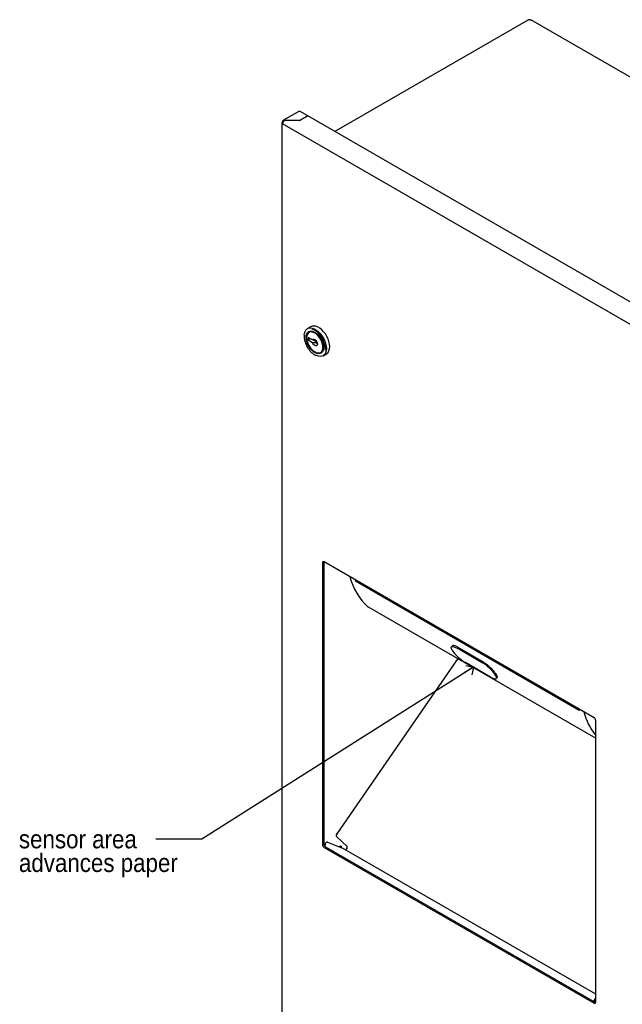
# Model space of a CAD drawing. Header units: inches. Extents: x 0 to 90, y 0 to 120.
# Tile 16 of 23: x 57 to 73, y 52 to 79. Entities that reach past the tile are written whole.
import ezdxf

# ---------------------------------------------------------------- set-up
doc = ezdxf.new("R2010")
doc.units = ezdxf.units.IN
doc.header["$MEASUREMENT"] = 0
doc.linetypes.add('SLD-Solid', pattern=[0])
doc.layers.add('NOTES', color=1, linetype='SLD-Solid')
doc.styles.add('SLDTEXTSTYLE1', font='GOTHIC.TTF', dxfattribs={"width": 0.913})
doc.styles.get("Standard").update_dxf_attribs({"font": 'GOTHIC.TTF'})
doc.dimstyles.new('SLDDIMSTYLE2', dxfattribs={"dimtxt": 0.18, "dimasz": 0.3, "dimexe": 0, "dimexo": 0.0625, "dimgap": 0, "dimtad": 0, "dimtih": 1, "dimtoh": 1, "dimdec": 0, "dimrnd": 1e-09, "dimzin": 0, "dimdsep": 46, "dimlunit": 5, "dimtxsty": 'Standard', "dimblk1": 'OPEN90', "dimblk2": 'OPEN90', "dimsah": 1, "dimcen": 0.09, "dimadec": 0, "dimazin": 0, "dimtfac": 0.3, "dimtdec": 0, "dimtofl": 0, "dimtmove": 0, "dimatfit": 3, "dimldrblk": 'OPEN90', "dimfxl": 0, "dimfrac": 2, "dimtolj": 1, "dimtzin": 0, "dimarcsym": 0})

# ---------------------------------------------------------------- blocks, each defined once
blk = doc.blocks.new('SW_NOTE_0_4')
at = {"layer": 'NOTES', "color": 0, "char_height": 0.5, "attachment_point": 1, "style": 'SLDTEXTSTYLE1'}
for s, insert in [('sensor area ', (-3.744, 0.246)), ('advances paper', (-3.744, -0.401))]:
    blk.add_mtext(s, dxfattribs=dict(at, insert=insert))
blk = doc.blocks.new('_Open90')
at = {"color": 0, "linetype": 'ByBlock', "lineweight": -2}
for p, q in [((0, 0), (-1, 0)), ((-0.5, 0.5), (0, 0)), ((0, 0), (-0.5, -0.5))]:
    blk.add_line(p, q, dxfattribs=at)

msp = doc.modelspace()

# ---------------------------------------------------------------- linework, layer by layer
at = {"color": 7, "linetype": 'SLD-Solid', "lineweight": 25}
for p, q in [((70.7267214, 78.5243551), (65.4347469, 75.4693632)), ((79.3494934, 73.5839977), (70.7883167, 78.5262598)), ((64.4450578, 76.0223348), (64.0247082, 75.7796721)), ((64.6913441, 75.8985206), (64.4834547, 76.0185326)), ((63.9838048, 75.7117162), (63.9838048, 29.0052552)), ((64.0222017, 75.7338859), (64.006299, 75.7430663)), ((73.6204056, 70.1302605), (64.006299, 75.6803661)), ((64.4730993, 75.7744265), (64.0606048, 75.7744265)), ((64.0656048, 75.777313), (64.4710283, 75.777313)), ((64.0656048, 75.7744265), (64.0656048, 75.777313)), ((64.4887059, 75.7815401), (64.6913441, 75.8985206)), ((64.6948796, 75.8964796), (64.490777, 75.7786536)), ((64.6913441, 75.8985206), (64.6913441, 75.8944385)), ((73.850781, 70.6108902), (64.6948796, 75.8964796)), ((64.7770405, 70.1325468), (64.6851166, 70.0794802)), ((64.5966318, 69.8747526), (64.5965611, 69.8674234)), ((64.6619685, 69.8378286), (64.6619685, 69.8296645)), ((64.8199243, 69.7711403), (64.7075031, 69.8360396)), ((64.7075031, 69.8360396), (64.7075031, 69.7707164)), ((64.7640808, 69.803378), (64.7075031, 69.7707164)), ((64.7075031, 69.7707164), (64.8199243, 69.705817)), ((64.7434335, 69.9947923), (64.7292914, 69.9866282)), ((64.850516, 69.7697976), (64.9412562, 69.7174144)), ((64.8846709, 69.4438908), (64.8917408, 69.4398081)), ((65.054265, 69.4236964), (65.0684071, 69.4318605)), ((65.0684071, 69.4318605), (65.0888084, 69.4470549)), ((65.1125819, 69.3390085), (65.2045058, 69.392075)), ((65.0950313, 63.6760527), (65.0950313, 55.9699488)), ((65.128831, 63.6955649), (65.128831, 55.989461)), ((72.5196525, 59.4409439), (65.1392255, 63.7015738)), ((66.0283791, 63.1882763), (65.9980729, 63.1702312)), ((72.1117182, 59.6408989), (65.9980729, 63.1702312)), ((66.3389165, 62.4732368), (66.3436808, 62.4699038)), ((66.3436808, 62.4699038), (72.5638467, 58.8790785)), ((68.6364259, 61.3987092), (68.6186553, 61.3780396)), ((68.640021, 61.2860822), (68.6368218, 61.2915172)), ((69.4601668, 60.9435905), (68.7742732, 61.3395485)), ((68.7978886, 61.3670163), (69.4837822, 60.9710584)), ((68.792407, 61.0562843), (65.4826558, 56.2655382)), ((69.6905089, 60.5522681), (69.0046153, 60.948226)), ((69.8279603, 60.6002994), (69.8247611, 60.6057344)), ((69.8461268, 60.513777), (69.8676423, 60.5388023)), ((72.5638467, 51.6582935), (72.5638467, 59.3643974)), ((65.2312071, 56.0380592), (65.6410487, 55.8775351)), ((65.4773475, 56.1957514), (65.7697412, 55.916476)), ((65.4855448, 56.2678372), (65.5060509, 56.2559993)), ((65.1392255, 55.8934023), (72.5196525, 51.6327724)), ((65.1638328, 55.9193372), (65.1638328, 55.9628854)), ((65.1730252, 55.9129144), (72.5534522, 51.6522846)), ((65.5433906, 55.9157851), (65.5833239, 55.9388381)), ((65.5678249, 55.9062149), (65.60383, 55.9270002)), ((65.5833239, 55.9388381), (65.60383, 55.9270002)), ((65.60383, 55.9270002), (65.60383, 55.8921126)), ((65.6425936, 55.8767923), (65.6410487, 55.8775351)), ((72.5638467, 51.8812379), (65.6425936, 55.8767923)), ((65.7657052, 55.8809839), (65.728534, 55.82718)), ((72.5248144, 51.6688168), (72.5248144, 51.7134812)), ((72.5453205, 51.6569789), (72.5453205, 51.7253191))]:
    msp.add_line(p, q, dxfattribs=at)
at = {"color": 7, "linetype": 'SLD-Solid', "lineweight": 25, "flags": 128}
for points in [[(64.597227, 69.9065238), (64.6017081, 69.9449219), (64.616974, 69.9980666), (64.6418387, 70.0413757), (64.6754556, 70.0733745), (64.71668, 70.0929733), (64.7641078, 70.0995046), (64.8161242, 70.0927461), (64.8709576, 70.072928), (64.9267409, 70.040725), (64.9815743, 69.9972338), (65.0335907, 69.9439355), (65.0810186, 69.8826451), (65.1222429, 69.8154497), (65.1558598, 69.7446376), (65.1807246, 69.6726203), (65.1959904, 69.6018501), (65.2011374, 69.5347371), (65.1959904, 69.4735668), (65.1807246, 69.4204221), (65.1558598, 69.377113), (65.1222429, 69.3451142), (65.0810186, 69.3255154), (65.0335907, 69.3189841), (64.9815743, 69.3257425), (64.9267409, 69.3455607), (64.9232167, 69.3472421)], [(64.6442908, 69.8398696), (64.6492122, 69.8929139), (64.6637747, 69.9381045), (64.6873822, 69.9735912), (64.7190682, 69.9979213), (64.7575356, 70.0100988), (64.8012093, 70.0096249), (64.8483014, 69.9965192), (64.896884, 69.9713182), (64.9449681, 69.9350537), (64.9905851, 69.8892102), (65.0318674, 69.8356647), (65.067125, 69.7766093), (65.0949143, 69.7144617), (65.1140978, 69.6517662), (65.1238899, 69.5910897), (65.1238899, 69.5349162), (65.1140978, 69.4855455), (65.0949143, 69.4449988), (65.067125, 69.4149361), (65.0318674, 69.3965882), (64.9905851, 69.3907063), (64.9449681, 69.397531), (64.896884, 69.4167832), (64.8483014, 69.4476744), (64.8012093, 69.4889402), (64.7575356, 69.5388909), (64.7190682, 69.5954818), (64.6873822, 69.6563958), (64.6637747, 69.7191393), (64.6492122, 69.7811433), (64.6442908, 69.8398696)], [(65.2045058, 69.392075), (65.2141668, 69.3981807), (65.2477837, 69.4301795), (65.2726485, 69.4734887), (65.2879143, 69.5266333), (65.2930613, 69.5878036), (65.2879143, 69.6549166), (65.2726485, 69.7256868), (65.2477837, 69.7977041), (65.2141668, 69.8685162), (65.1729425, 69.9357116), (65.1255146, 69.997002), (65.0734982, 70.0503003), (65.0186648, 70.0937915), (64.9628815, 70.1259945), (64.9080481, 70.1458127), (64.8560317, 70.1525712), (64.8086038, 70.1460398), (64.7770405, 70.1325468)], [(65.1703484, 69.4924053), (65.1728531, 69.5347371), (65.1679469, 69.5987103), (65.1533953, 69.6661696), (65.1296938, 69.7348177), (65.0976496, 69.8023169), (65.0583539, 69.8663687), (65.0131449, 69.9247917), (64.963562, 69.9755965), (64.9112939, 70.017053), (64.8581204, 70.0477494), (64.8097314, 70.0656419)], [(64.8918161, 69.9745989), (64.867387, 69.9872254), (64.8196706, 70.0030594), (64.7751056, 70.0058739), (64.7356398, 69.9955458), (64.7029979, 69.9725265), (64.6786067, 69.9378222), (64.6635321, 69.8929495), (64.658433, 69.8398696)], [(64.658433, 69.8398696), (64.6635321, 69.7809024), (64.6786067, 69.718625), (64.7029979, 69.6557591), (64.7356398, 69.5950524), (64.7751056, 69.5391581), (64.8196706, 69.4905189), (64.867387, 69.4512607), (64.9161694, 69.4230992), (64.9638858, 69.4072652), (65.0084508, 69.4044508), (65.0479166, 69.4147788), (65.0805585, 69.4377981), (65.1049497, 69.4725024), (65.1200243, 69.5173751), (65.1251234, 69.570455)], [(64.6619685, 69.8378286), (64.6669904, 69.8901043), (64.6818366, 69.9342971), (64.7058582, 69.9684756), (64.7380055, 69.991146), (64.7768733, 70.0013176), (64.8207631, 69.9985458), (64.8677565, 69.9829517), (64.9157999, 69.9552169), (64.9627933, 69.9165535), (65.0066831, 69.8686513), (65.0455509, 69.8136038), (65.0776982, 69.753817), (65.1017198, 69.6919036), (65.116566, 69.6305698), (65.1215879, 69.572496), (65.116566, 69.5202203), (65.1017198, 69.4760275), (65.0776982, 69.441849), (65.0455509, 69.4191786), (65.0066831, 69.409007), (64.9627933, 69.4117788), (64.9157999, 69.4273729), (64.8917408, 69.4398081)], [(64.6619685, 69.8296645), (64.667176, 69.7713657), (64.682555, 69.7097804), (64.7073864, 69.6477882), (64.7405092, 69.588288), (64.7803745, 69.5340618), (64.8251182, 69.4876452), (64.8726483, 69.4512085), (64.9207422, 69.4264556), (64.9671512, 69.4145439), (65.0097052, 69.4160303), (65.0464144, 69.4308452), (65.0755623, 69.4582961), (65.0957861, 69.4970993), (65.1061401, 69.5454404), (65.1061401, 69.6010591), (65.0957861, 69.6613546), (65.0755623, 69.7235077), (65.0464144, 69.7846121), (65.0097052, 69.8418106), (64.9671512, 69.8924288), (64.9207422, 69.9340996), (64.8726483, 69.9648748), (64.8251182, 69.9833152), (64.7803745, 69.9885587), (64.7405092, 69.9803599), (64.7073864, 69.9591024), (64.682555, 69.92578), (64.667176, 69.8819509), (64.6619685, 69.8296645)], [(64.7340142, 69.994778), (64.7171401, 69.9806906), (64.7088902, 69.9714339)], [(64.7667938, 70.0048609), (64.7521476, 69.9993101), (64.7434335, 69.9947923)], [(64.8199243, 69.7711403), (64.8355418, 69.7881128), (64.8585427, 69.7920153), (64.8854728, 69.7822616), (64.912288, 69.7603165), (64.9349612, 69.7294755), (64.9500875, 69.6943704), (64.9553953, 69.6602728), (64.9500875, 69.6323036), (64.9349612, 69.6146629), (64.912288, 69.6099999), (64.8854728, 69.6190149), (64.8585427, 69.6403541), (64.8355418, 69.6708128), (64.8199243, 69.705817)], [(65.0309048, 69.4136278), (65.0620588, 69.4229429), (65.0636843, 69.4237107)], [(65.1298405, 63.7058276), (65.1296802, 63.7050309), (65.128831, 63.6955649)], [(68.6368218, 61.2915172), (68.6194884, 61.3263742), (68.6124678, 61.3543228), (68.6160298, 61.3742888), (68.6300375, 61.3855051), (68.6539526, 61.3875406), (68.686856, 61.3803171), (68.7274833, 61.3641121), (68.7742732, 61.3395485)], [(69.6905089, 60.5522681), (69.7372988, 60.5277044), (69.7779261, 60.5114995), (69.8108295, 60.5042759), (69.8347446, 60.5063114), (69.8487523, 60.5175277), (69.8523143, 60.5374938), (69.8452937, 60.5654424), (69.8279603, 60.6002994)], [(65.2312071, 56.0380592), (65.2213625, 56.0394452), (65.2101982, 56.0366058), (65.1986061, 56.0297678), (65.1875125, 56.0194776), (65.1778038, 56.0065573), (65.1702557, 55.9920394), (65.1654712, 55.9770838), (65.1638328, 55.9628854)], [(65.4828726, 56.2637618), (65.4825111, 56.2648892), (65.482846, 56.2657312), (65.4840206, 56.2659872), (65.4842877, 56.2659732)], [(72.5534522, 51.6522846), (72.5620741, 51.6482879), (72.5628372, 51.6480307)]]:
    msp.add_lwpolyline(points, dxfattribs=at)
at = {"color": 7, "linetype": 'SLD-Solid', "lineweight": 25}
for centre, radius, start, end in [((70.7401582, 78.4946056), 0.0326432, 54.38242252, 114.30711905), ((64.4609584, 75.9871305), 0.0386287, 54.38242252, 114.30711905), ((64.0181974, 75.7117162), 0.0335321, 110.7834208, 249.2165792), ((64.1242036, 75.6750008), 0.1180266, 122.60547834, 177.39452151), ((64.4717485, 75.8133784), 0.0360726, 268.85590325, 298.04023912), ((64.4738196, 75.8104919), 0.0360726, 268.85590325, 298.04023912), ((65.1219735, 63.6804232), 0.0272943, 50.79671476, 189.21403699), ((67.4107519, 63.6743704), 1.6098302, 193.69816448, 228.25576943), ((68.1018571, 63.7902317), 2.1932415, 195.26639872, 196.42062818), ((69.5771393, 61.9317125), 1.1379936, 214.56500844, 239.7947262), ((68.8876428, 59.960104), 1.1379936, 34.56500844, 59.7947262), ((71.1671052, 61.4372972), 1.5564052, 211.5140779, 211.7447173), ((74.2155023, 60.2608994), 2.1932415, 195.26639872, 196.42062818), ((73.8820157, 60.0155533), 1.6940651, 194.09536163, 218.91214731), ((72.4678957, 59.3600311), 0.0960503, 2.60547849, 57.39452166), ((65.5307674, 56.2261857), 0.0614811, 137.35389225, 209.67097565), ((65.1909823, 55.9743151), 0.0960503, 182.60547849, 237.39452166), ((65.224782, 55.9938273), 0.0960503, 182.60547849, 237.39452166), ((65.7434394, 55.9014914), 0.0302709, 317.35389225, 29.67097565), ((72.6127941, 51.7101351), 0.0880433, 123.77595031, 177.82191465), ((72.589554, 51.723543), 0.0442691, 125.50011828, 177.7005978), ((72.5369045, 51.653923), 0.0272943, 230.79671476, 9.21403699)]:
    msp.add_arc(centre, radius, start, end, dxfattribs=at)
for points, knots in [([(70.7591688, 78.521142), (70.7647676, 78.5237856), (70.7759653, 78.5290728), (70.7869358, 78.5289587), (70.7899813, 78.5252912), (70.7899874, 78.5252838)], [0, 0, 0, 0, 0.4994965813, 0.9989931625, 1, 1, 1, 1]), ([(64.5921141, 69.8975684), (64.5915537, 69.8931702), (64.5906513, 69.8860888), (64.590689, 69.8784731), (64.5907033, 69.8755875)], [0, 0, 0, 0, 0.621091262, 1, 1, 1, 1]), ([(64.5907033, 69.8755875), (64.5909851, 69.8647809), (64.5918008, 69.8335003), (64.5977817, 69.7877691), (64.6079389, 69.7524934), (64.6116866, 69.7394781)], [0, 0, 0, 0, 0.2498567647, 0.7232273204, 1, 1, 1, 1]), ([(64.6116866, 69.7394781), (64.6140163, 69.7302895), (64.6219539, 69.6989837), (64.6441287, 69.6449945), (64.6772431, 69.5802158), (64.7134437, 69.5233564), (64.7401169, 69.4915211), (64.751586, 69.4778324)], [0, 0, 0, 0, 0.0996914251, 0.33965119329, 0.57941316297, 0.81915394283, 1, 1, 1, 1]), ([(64.9067042, 69.7645002), (64.8970876, 69.7660264), (64.8687903, 69.7705173), (64.8393557, 69.7708925), (64.8199243, 69.7711403)], [0, 0, 0, 0, 0.3398418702, 1, 1, 1, 1]), ([(64.751586, 69.4778324), (64.7552274, 69.473226), (64.773684, 69.4498776), (64.8111556, 69.4146578), (64.8616844, 69.3739526), (64.8960986, 69.3556039), (64.9129008, 69.3466454)], [0, 0, 0, 0, 0.07671032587, 0.38881688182, 0.70159879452, 1, 1, 1, 1]), ([(64.8199243, 69.705817), (64.8391621, 69.7052353), (64.8705913, 69.7042849), (64.907255, 69.7007371), (64.9266597, 69.6939703), (64.9379026, 69.6849111), (64.9426999, 69.6740784), (64.9446598, 69.6660605), (64.9453793, 69.663117)], [0, 0, 0, 0, 0.3475443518, 0.5677881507, 0.6575942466, 0.7472791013, 0.9072196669, 1, 1, 1, 1]), ([(68.7978886, 61.3670163), (68.7709421, 61.3807455), (68.7170516, 61.4082025), (68.6604821, 61.4165829), (68.6455775, 61.4024403), (68.6391046, 61.3962982)], [0, 0, 0, 0, 0.36133212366, 0.72263157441, 1, 1, 1, 1]), ([(69.4837822, 60.9710584), (69.5129838, 60.9524211), (69.5713844, 60.915148), (69.6630405, 60.8351946), (69.7455125, 60.7499684), (69.8059866, 60.6761284), (69.8304973, 60.6386618), (69.8402515, 60.6237517)], [0, 0, 0, 0, 0.2142037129, 0.4283880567, 0.6430653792, 0.857955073, 1, 1, 1, 1]), ([(69.8435371, 60.6184172), (69.8546609, 60.5986222), (69.875811, 60.5609854), (69.8693313, 60.5466884), (69.8662595, 60.5399108)], [0, 0, 0, 0, 0.525945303, 1, 1, 1, 1])]:
    msp.add_open_spline(points, degree=3, knots=knots, dxfattribs=at)
msp.add_open_spline([(64.006299, 75.7430663), (64.007532, 75.751053), (64.0099979, 75.7670263), (64.0238061, 75.7812268), (64.0430066, 75.7860875), (64.0580721, 75.7802378), (64.0656048, 75.777313)], degree=3, dxfattribs=at)

# ---------------------------------------------------------------- block references
at = {"layer": 'NOTES'}
msp.add_blockref('SW_NOTE_0_4', (60.5409448, 56.1230315), dxfattribs=at)

# ---------------------------------------------------------------- leaders
msp.add_leader([(69.2194854, 60.8241841), (61.7948241, 56.1230315), (60.5409448, 56.1230315)], dimstyle='SLDDIMSTYLE2', dxfattribs=at)

doc.saveas('drawing.dxf')
